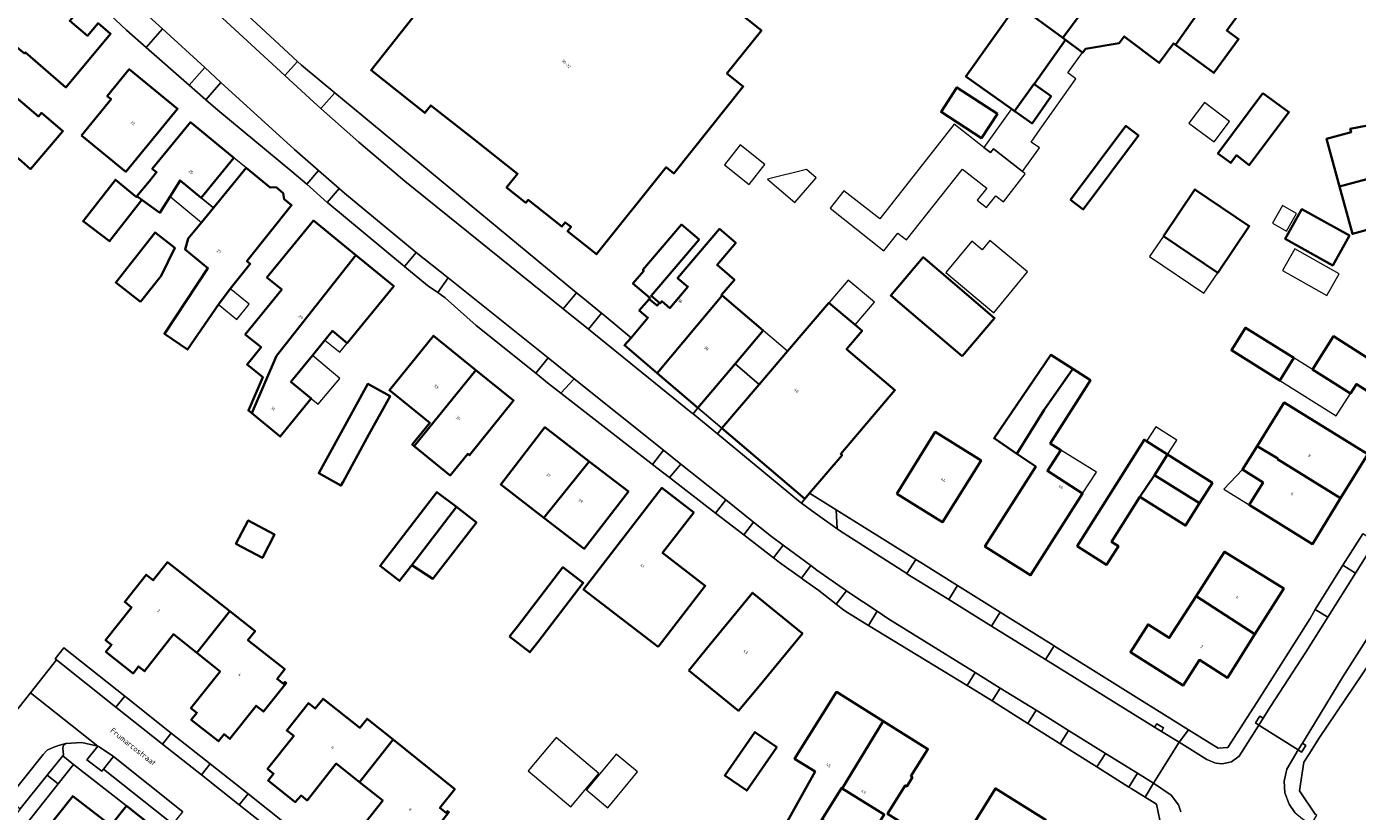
# Model space of a CAD drawing. Header units: metres. Extents: x 183400 to 185591, y 327112 to 329102.
# Tile 48 of 107: x 184196 to 184362, y 327780 to 327878. Entities that reach past the tile are written whole.
import ezdxf

# ---------------------------------------------------------------- set-up
doc = ezdxf.new("R2010")
doc.units = ezdxf.units.M
for name, color, linetype, lineweight in [('B-WE-GR-BEPLANTING_CULTUUR_BODEMBEDEKKER-GV', 90, 'Continuous', 18), ('B-WE-OG-BEBOUWING-GV', 7, 'Continuous', 35), ('B-WE-OG-BEBOUWING_HUISNUMMER-T18', 10, 'Continuous', 18), ('B-WE-OG-BEBOUWING_LUIFEL-GV', 7, 'Continuous', 18), ('B-WE-OG-BEBOUWING_OVERIG-GV', 7, 'Continuous', 18), ('B-WE-OG-BEBOUWING_STRAATNAAM-T35', 50, 'Continuous', 35), ('B-WE-OG-TERREIN_ERF-GV', 7, 'Continuous', 18), ('B-WE-VH-VERHARDING_ASFALT-GV', 252, 'Continuous', 18), ('B-WE-VH-VERHARDING_BETON-GV', 252, 'Continuous', 18), ('B-WE-VH-VERHARDING_BETONSTRAATSTEEN-GV', 252, 'Continuous', 18), ('B-WE-VH-VERHARDING_TEGEL-GV', 252, 'Continuous', 18)]:
    doc.layers.add(name, color=color, linetype=linetype, lineweight=lineweight)
doc.styles.add('NLCS-ISO-M200-T25', font='NLCS-ISO.ttf')

msp = doc.modelspace()

# ---------------------------------------------------------------- linework, layer by layer
at = {"layer": 'B-WE-GR-BEPLANTING_CULTUUR_BODEMBEDEKKER-GV', "flags": 128}
msp.add_lwpolyline([(184205.8, 327785.652), (184207.042, 327787.23), (184205.269, 327788.436), (184205.075, 327788.519), (184203.736, 327786.827), (184205.604, 327785.405), (184205.8, 327785.652)], close=True, dxfattribs=at)
at = {"layer": 'B-WE-OG-BEBOUWING-GV', "flags": 128}
for points in [[(184204.149, 327882.002), (184191.832, 327892.293), (184188.026, 327888.779), (184190.701, 327885.314), (184188.67, 327883.145), (184192.901, 327877.35), (184195.936, 327874.853), (184196.07, 327874.98), (184201.11, 327870.63), (184206.692, 327877.31), (184205.127, 327878.618), (184203.825, 327877.06), (184201.584, 327878.933), (184204.149, 327882.002)], [(184325.346, 327876.799), (184325.677, 327876.557), (184327.791, 327874.992), (184327.823, 327874.968), (184328.15, 327875.41), (184332.372, 327876.148), (184332.993, 327876.97), (184337.358, 327873.673), (184339.122, 327876.1), (184339.386, 327875.908), (184339.429, 327875.97), (184347.213, 327887.104), (184343.707, 327889.7), (184338.709, 327882.949), (184337.262, 327884.02), (184334.168, 327879.841), (184330.077, 327882.87), (184329.924, 327882.983), (184325.346, 327876.799)], [(184347.213, 327887.104), (184339.429, 327875.97), (184339.386, 327875.908), (184344.17, 327872.431), (184347.227, 327876.638), (184345.771, 327877.696), (184350.721, 327884.507), (184347.213, 327887.104)], [(184321.764, 327871.012), (184325.677, 327876.557), (184325.346, 327876.799), (184319.651, 327880.965), (184313.262, 327871.999), (184318.936, 327867.956), (184319.333, 327867.673), (184321.733, 327871.034), (184321.764, 327871.012)], [(184203.049, 327864.647), (184208.599, 327860.108), (184215.024, 327867.965), (184209.016, 327872.891), (184206.275, 327869.539), (184206.74, 327869.16), (184203.049, 327864.647)], [(184193.124, 327870.287), (184189.757, 327866.119), (184195.58, 327861.41), (184196.69, 327860.45), (184200.744, 327865.17), (184198.079, 327867.438), (184197.716, 327867.011), (184193.435, 327870.653), (184193.124, 327870.287)], [(184317.2, 327867.341), (184312.136, 327870.624), (184310.16, 327867.576), (184315.184, 327864.302), (184317.2, 327867.341)], [(184321.764, 327871.012), (184321.733, 327871.034), (184319.333, 327867.673), (184319.382, 327867.638), (184321.498, 327866.145), (184323.88, 327869.519), (184321.764, 327871.012)], [(184350.274, 327869.911), (184344.669, 327862.402), (184346.25, 327861.222), (184346.995, 327862.159), (184348.567, 327860.937), (184353.497, 327867.541), (184350.274, 327869.911)], [(184376.212, 327862.66), (184375.022, 327867.059), (184367.002, 327864.709), (184366.52, 327866.48), (184361.14, 327865.45), (184361.25, 327865.05), (184358.21, 327864.23), (184359.823, 327858.267), (184376.212, 327862.66)], [(184210.56, 327856.63), (184212.82, 327855), (184214.093, 327857.042), (184215.334, 327859.032), (184217.957, 327856.879), (184222.037, 327861.849), (184216.626, 327866.29), (184211.868, 327860.493), (184212.409, 327860.049), (184211.475, 327858.912), (184209.959, 327857.064), (184210.56, 327856.63)], [(184326.303, 327856.605), (184327.882, 327855.427), (184334.761, 327864.642), (184333.182, 327865.821), (184326.303, 327856.605)], [(184359.823, 327858.267), (184361.42, 327852.36), (184364.47, 327853.19), (184364.53, 327852.96), (184369.74, 327854.62), (184369.605, 327856.478), (184377.318, 327858.571), (184376.212, 327862.66), (184359.823, 327858.267)], [(184223.583, 327860.58), (184219.503, 327855.61), (184218.006, 327853.786), (184216.369, 327851.791), (184215.956, 327850.436), (184218.8, 327848.101), (184213.391, 327839.926), (184216.276, 327837.955), (184220.123, 327843.586), (184221.574, 327845.539), (184224.088, 327848.624), (184223.678, 327848.959), (184229.24, 327855.937), (184228.32, 327856.692), (184228.204, 327857.434), (184227.3, 327858.176), (184226.55, 327858.145), (184223.583, 327860.58)], [(184209.959, 327857.064), (184209.89, 327856.98), (184207.301, 327859.105), (184203.258, 327853.957), (184206.552, 327851.452), (184206.836, 327851.822), (184210.56, 327856.63), (184209.959, 327857.064)], [(184344.653, 327847.532), (184348.57, 327853.334), (184341.796, 327857.907), (184337.88, 327852.105), (184344.653, 327847.532)], [(184361.05, 327852.16), (184355.12, 327855.47), (184354.78, 327854.86), (184353.41, 327852.4), (184353.05, 327851.75), (184358.97, 327848.44), (184361.05, 327852.16)], [(184224.262, 327830.032), (184227.355, 327837.163), (184237.226, 327849.733), (184231.946, 327854.037), (184226.158, 327846.937), (184228.018, 327845.42), (184223.469, 327839.84), (184225.438, 327838.235), (184223.7, 327836.103), (184225.645, 327834.517), (184223.864, 327830.357), (184224.262, 327830.032)], [(184275.089, 327843.76), (184274.034, 327844.659), (184280.007, 327851.669), (184277.83, 327853.524), (184273.018, 327847.876), (184273.125, 327847.785), (184271.769, 327846.195), (184273.893, 327844.385), (184273.778, 327844.25), (184274.786, 327843.436), (184275.089, 327843.76)], [(184210.43, 327843.89), (184212.97, 327847.13), (184214.67, 327850.64), (184212.22, 327852.56), (184207.33, 327846.32), (184210.43, 327843.89)], [(184274.786, 327835.019), (184282.872, 327844.709), (184282.8, 327844.77), (184284.408, 327846.658), (184282.246, 327848.5), (184284.587, 327851.248), (184282.539, 327852.992), (184277.326, 327846.871), (184278.613, 327845.775), (184276.357, 327843.126), (184275.366, 327843.971), (184275.145, 327843.712), (184275.089, 327843.76), (184274.786, 327843.436), (184273.778, 327844.25), (184272.563, 327842.825), (184273.637, 327841.91), (184271.529, 327839.437), (184270.718, 327838.485), (184274.786, 327835.019)], [(184236.178, 327838.768), (184241.966, 327845.868), (184237.226, 327849.733), (184227.355, 327837.163), (184224.262, 327830.032), (184227.833, 327827.122), (184231.687, 327831.85), (184229.145, 327833.923), (184231.823, 327837.208), (184233.384, 327839.123), (184234.326, 327840.278), (184236.178, 327838.768)], [(184312.78, 327837.119), (184316.833, 327841.877), (184311.612, 327846.326), (184307.943, 327849.452), (184303.889, 327844.694), (184307.558, 327841.568), (184312.78, 327837.119)], [(184284.496, 327836.165), (184288.014, 327840.328), (184282.872, 327844.709), (184274.786, 327835.019), (184279.867, 327830.689), (184284.496, 327836.165)], [(184293.181, 327819.345), (184293.783, 327820.052), (184297.831, 327824.803), (184297.664, 327824.945), (184304.422, 327832.877), (184298.386, 327838.02), (184300.325, 327840.295), (184299.452, 327841.025), (184296.174, 327843.767), (184291.043, 327837.746), (184287.509, 327833.598), (184282.859, 327828.14), (184293.181, 327819.345)], [(184354.132, 327836.929), (184348.094, 327840.677), (184346.35, 327837.869), (184352.373, 327834.096), (184354.132, 327836.929)], [(184356.45, 327835.49), (184361.17, 327832.48), (184361.913, 327833.65), (184369.195, 327829.016), (184372.558, 327834.29), (184368.906, 327836.616), (184369.856, 327838.114), (184366.227, 327840.43), (184363.8, 327836.61), (184359.08, 327839.61), (184356.45, 327835.49)], [(184244.499, 327825.934), (184252.204, 327835.393), (184246.921, 327839.671), (184241.433, 327832.894), (184246.462, 327828.823), (184244.272, 327826.118), (184244.499, 327825.934)], [(184319.588, 327824.983), (184322.997, 327830.448), (184326.573, 327835.535), (184323.83, 327837.28), (184316.774, 327826.895), (184319.588, 327824.983)], [(184244.499, 327825.934), (184249.012, 327822.279), (184251.177, 327824.953), (184251.387, 327824.783), (184256.9, 327831.591), (184252.204, 327835.393), (184244.499, 327825.934)], [(184326.573, 327835.535), (184322.997, 327830.448), (184319.588, 327824.983), (184321.969, 327823.365), (184315.636, 327813.432), (184321.312, 327809.843), (184327.806, 327820.029), (184323.421, 327822.824), (184325.072, 327825.413), (184323.776, 327826.235), (184328.78, 327834.13), (184326.573, 327835.535)], [(184236.11, 327828.89), (184232.88, 327823.02), (184232.613, 327822.535), (184235.385, 327821.007), (184235.65, 327821.49), (184238.88, 327827.37), (184241.516, 327832.154), (184238.721, 327833.665), (184236.11, 327828.89)], [(184349.57, 327825.93), (184352.12, 327824.36), (184352.094, 327824.318), (184359.954, 327819.418), (184363.347, 327824.924), (184352.92, 327831.349), (184349.57, 327825.93)], [(184266.32, 327824.025), (184260.794, 327828.283), (184255.292, 327821.154), (184260.675, 327817.006), (184266.32, 327824.025)], [(184304.639, 327819.987), (184310.332, 327816.433), (184315.141, 327824.143), (184309.449, 327827.697), (184304.639, 327819.987)], [(184336.76, 327822.313), (184338.391, 327824.891), (184335.775, 327826.555), (184335.5, 327826.73), (184332.115, 327821.359), (184327.126, 327813.475), (184330.796, 327811.139), (184332.262, 327813.443), (184331.418, 327813.979), (184334.934, 327819.594), (184336.76, 327822.313)], [(184349.57, 327825.93), (184347.713, 327822.994), (184350.294, 327821.401), (184348.558, 327818.588), (184356.442, 327813.72), (184359.954, 327819.418), (184352.094, 327824.318), (184352.12, 327824.36), (184349.57, 327825.93)], [(184266.32, 327824.025), (184260.675, 327817.006), (184265.698, 327813.136), (184271.2, 327820.264), (184266.32, 327824.025)], [(184338.391, 327824.891), (184336.76, 327822.313), (184342.378, 327818.8), (184343.969, 327821.344), (184338.391, 327824.891)], [(184334.934, 327819.594), (184340.64, 327816.02), (184342.378, 327818.8), (184336.76, 327822.313), (184334.934, 327819.594)], [(184274.9, 327800.9), (184280.78, 327808.52), (184275.46, 327812.618), (184279.346, 327817.644), (184275.38, 327820.705), (184265.62, 327808.054), (184274.9, 327800.9)], [(184249.768, 327818.338), (184247.35, 327820.2), (184240.26, 327810.99), (184242.67, 327809.13), (184244.2, 327811.11), (184249.768, 327818.338)], [(184244.2, 327811.11), (184246.85, 327809.39), (184252.27, 327816.41), (184249.768, 327818.338), (184244.2, 327811.11)], [(184222.282, 327813.766), (184225.604, 327811.984), (184227.122, 327814.903), (184223.837, 327816.665), (184222.282, 327813.766)], [(184349.274, 327802.49), (184352.856, 327808.191), (184345.5, 327812.77), (184341.934, 327807.223), (184349.274, 327802.49)], [(184217.419, 327800.165), (184221.539, 327805.346), (184213.773, 327811.47), (184211.99, 327809.208), (184211.129, 327809.887), (184208.451, 327806.504), (184209.307, 327805.827), (184206.05, 327801.732), (184206.802, 327801.164), (184206.11, 327800.291), (184209.486, 327797.601), (184210.176, 327798.463), (184210.91, 327797.88), (184214.515, 327802.474), (184217.419, 327800.165)], [(184256.392, 327802.2), (184258.926, 327800.245), (184259.903, 327801.512), (184265.584, 327808.875), (184263.05, 327810.83), (184257.37, 327803.466), (184256.392, 327802.2)], [(184278.719, 327797.969), (184284.937, 327792.943), (184287.493, 327795.995), (184292.883, 327802.571), (184286.667, 327807.651), (184281.287, 327801.075), (184278.719, 327797.969)], [(184349.274, 327802.49), (184341.934, 327807.223), (184338.594, 327802.028), (184335.961, 327803.703), (184333.766, 327800.252), (184340.321, 327796.081), (184342.356, 327799.279), (184345.857, 327797.051), (184349.274, 327802.49)], [(184221.539, 327805.346), (184217.419, 327800.165), (184220.323, 327797.856), (184216.7, 327793.276), (184217.438, 327792.701), (184216.739, 327791.825), (184220.137, 327789.151), (184220.822, 327790.02), (184221.558, 327789.44), (184224.822, 327793.579), (184225.754, 327792.845), (184228.562, 327796.406), (184228.398, 327796.536), (184228.212, 327796.301), (184227.438, 327796.912), (184228.394, 327798.125), (184223.8, 327801.747), (184224.683, 327802.867), (184221.539, 327805.346)], [(184237.699, 327784.063), (184241.881, 327789.353), (184238.642, 327791.948), (184237.758, 327790.824), (184233.154, 327794.45), (184232.189, 327793.225), (184231.325, 327793.905), (184228.639, 327790.496), (184229.503, 327789.815), (184226.255, 327785.691), (184226.999, 327785.105), (184226.304, 327784.259), (184229.693, 327781.57), (184230.429, 327782.374), (184231.169, 327781.774), (184234.795, 327786.359), (184237.699, 327784.063)], [(184293.41, 327776.295), (184295.359, 327779.44), (184297.755, 327783.308), (184297.83, 327783.261), (184302.962, 327791.643), (184297.115, 327795.288), (184291.915, 327786.958), (184294.46, 327785.37), (184290.427, 327778.143), (184293.41, 327776.295)], [(184302.962, 327791.643), (184297.83, 327783.261), (184303.093, 327780.001), (184298.764, 327773.013), (184302.503, 327770.697), (184307.018, 327777.922), (184303.506, 327780.098), (184305.702, 327783.643), (184305.889, 327783.527), (184306.595, 327784.666), (184306.408, 327784.782), (184308.515, 327788.182), (184302.962, 327791.643)], [(184237.699, 327784.063), (184240.603, 327781.767), (184236.977, 327777.181), (184237.714, 327776.599), (184237.026, 327775.729), (184240.412, 327773.051), (184241.086, 327773.919), (184241.824, 327773.322), (184245.11, 327777.476), (184246.035, 327776.748), (184248.837, 327780.308), (184248.672, 327780.438), (184248.498, 327780.218), (184247.713, 327780.836), (184249.568, 327783.194), (184241.881, 327789.353), (184237.699, 327784.063)], [(184289.69, 327788.4), (184286.96, 327790.29), (184283.22, 327784.9), (184285.95, 327783.01), (184289.69, 327788.4)], [(184206.224, 327771.273), (184209.803, 327775.783), (184211.644, 327774.322), (184213.746, 327777.053), (184208.649, 327781.118), (184206.713, 327778.647), (184201.976, 327782.318), (184198.241, 327777.622), (184206.224, 327771.273)], [(184323.279, 327779.335), (184316.932, 327783.267), (184311.697, 327774.817), (184318.095, 327770.853), (184323.279, 327779.335)]]:
    msp.add_lwpolyline(points, close=True, dxfattribs=at)
msp.add_lwpolyline([(184245.128, 327880.334), (184239.132, 327872.773), (184245.845, 327867.449), (184246.573, 327868.381), (184251.927, 327864.166), (184257.393, 327859.864), (184256.033, 327858.136), (184258.437, 327856.243), (184258.716, 327856.597), (184262.92, 327853.288), (184263.32, 327853.805), (184264.061, 327853.232), (184263.632, 327852.692), (184267.237, 327849.825), (184275.914, 327860.663), (184276.85, 327859.913), (184285.514, 327870.737), (184283.484, 327872.361), (184287.777, 327877.725), (184281.103, 327883.068)], dxfattribs=at)
at = {"layer": 'B-WE-OG-BEBOUWING_LUIFEL-GV', "flags": 128}
for points in [[(184325.677, 327876.557), (184321.764, 327871.012), (184323.88, 327869.519), (184321.498, 327866.145), (184319.382, 327867.638), (184319.333, 327867.673), (184318.936, 327867.956), (184315.506, 327863.134), (184316.318, 327862.496), (184316.689, 327862.968), (184320.305, 327860.127), (184322.413, 327863.086), (184321.388, 327863.804), (184322.493, 327865.429), (184326.957, 327871.703), (184325.952, 327872.423), (184327.791, 327874.992), (184325.677, 327876.557)], [(184219.503, 327855.61), (184223.583, 327860.58), (184222.037, 327861.849), (184217.957, 327856.879), (184219.503, 327855.61)], [(184214.093, 327857.042), (184218.006, 327853.786), (184219.503, 327855.61), (184217.957, 327856.879), (184215.334, 327859.032), (184214.093, 327857.042)], [(184344.653, 327847.532), (184337.88, 327852.105), (184336.15, 327849.543), (184342.923, 327844.97), (184344.653, 327847.532)], [(184358.236, 327844.699), (184359.764, 327847.41), (184354.243, 327850.522), (184352.715, 327847.812), (184358.236, 327844.699)], [(184233.384, 327839.123), (184235.227, 327837.638), (184236.178, 327838.768), (184234.326, 327840.278), (184233.384, 327839.123)], [(184287.509, 327833.598), (184291.043, 327837.746), (184288.014, 327840.328), (184284.496, 327836.165), (184287.509, 327833.598)], [(184231.687, 327831.85), (184232.533, 327831.153), (184235.237, 327834.369), (184231.823, 327837.208), (184229.145, 327833.923), (184231.687, 327831.85)], [(184361.17, 327832.48), (184356.45, 327835.49), (184354.132, 327836.929), (184352.373, 327834.096), (184359.392, 327829.7), (184361.17, 327832.48)], [(184279.867, 327830.689), (184282.859, 327828.14), (184287.509, 327833.598), (184284.496, 327836.165), (184279.867, 327830.689)], [(184327.806, 327820.029), (184329.534, 327822.678), (184325.072, 327825.413), (184323.421, 327822.824), (184327.806, 327820.029)], [(184347.713, 327822.994), (184345.392, 327820.543), (184348.558, 327818.588), (184350.294, 327821.401), (184347.713, 327822.994)]]:
    msp.add_lwpolyline(points, close=True, dxfattribs=at)
at = {"layer": 'B-WE-OG-BEBOUWING_OVERIG-GV', "flags": 128}
for points in [[(184346.116, 327866.37), (184342.971, 327868.754), (184341.024, 327866.186), (184344.204, 327863.848), (184346.116, 327866.37)], [(184315.506, 327863.134), (184311.788, 327866.054), (184302.522, 327854.259), (184298.043, 327857.714), (184296.337, 327855.57), (184303.015, 327850.259), (184304.774, 327852.471), (184305.876, 327851.62), (184312.841, 327860.435), (184315.857, 327858.067), (184314.671, 327856.576), (184315.836, 327855.65), (184317.001, 327857.099), (184317.936, 327856.37), (184320.651, 327859.855), (184320.305, 327860.127), (184316.689, 327862.968), (184316.318, 327862.496), (184315.506, 327863.134)], [(184288.209, 327861.013), (184285.138, 327863.448), (184283.191, 327860.992), (184286.243, 327858.534), (184288.209, 327861.013)], [(184294.586, 327859.374), (184293.384, 327860.399), (184288.55, 327859.197), (184291.96, 327856.291), (184294.586, 327859.374)], [(184352.728, 327855.895), (184351.464, 327853.704), (184353.196, 327852.704), (184354.461, 327854.896), (184352.728, 327855.895)], [(184316.728, 327842.526), (184320.937, 327847.647), (184316.256, 327851.542), (184315.279, 327850.368), (184313.984, 327851.445), (184310.767, 327847.578), (184316.728, 327842.526)], [(184221.574, 327845.539), (184220.123, 327843.586), (184220.285, 327843.454), (184222.426, 327841.709), (184223.961, 327843.593), (184221.689, 327845.445), (184221.574, 327845.539)], [(184296.174, 327843.767), (184299.452, 327841.025), (184301.878, 327843.849), (184298.575, 327846.62), (184296.174, 327843.767)], [(184338.391, 327824.891), (184339.525, 327826.674), (184336.909, 327828.338), (184335.775, 327826.555), (184338.391, 327824.891)], [(184264.011, 327780.963), (184267.513, 327785.109), (184262.197, 327789.599), (184258.695, 327785.453), (184264.011, 327780.963)], [(184265.972, 327783.076), (184268.624, 327780.862), (184272.353, 327785.327), (184269.7, 327787.542), (184265.972, 327783.076)]]:
    msp.add_lwpolyline(points, close=True, dxfattribs=at)
at = {"layer": 'B-WE-OG-TERREIN_ERF-GV', "flags": 128}
for points in [[(184350.721, 327884.507), (184345.771, 327877.696), (184347.227, 327876.638), (184344.17, 327872.431), (184339.386, 327875.908), (184339.122, 327876.1), (184337.358, 327873.673), (184332.993, 327876.97), (184332.372, 327876.148), (184328.15, 327875.41), (184327.823, 327874.968), (184327.791, 327874.992), (184327.791, 327874.992), (184325.677, 327876.557), (184321.764, 327871.012), (184323.88, 327869.519), (184321.498, 327866.145), (184319.382, 327867.638), (184319.333, 327867.673), (184318.936, 327867.956), (184313.262, 327871.999), (184319.651, 327880.965), (184325.346, 327876.799), (184329.924, 327882.983)], [(184281.103, 327883.068), (184287.777, 327877.725), (184283.484, 327872.361), (184285.514, 327870.737), (184276.85, 327859.913), (184275.914, 327860.663), (184267.237, 327849.825), (184263.632, 327852.692), (184264.061, 327853.232), (184263.32, 327853.805), (184262.92, 327853.288), (184258.716, 327856.597), (184258.437, 327856.243), (184256.033, 327858.136), (184257.393, 327859.864), (184251.927, 327864.166), (184246.573, 327868.381), (184245.845, 327867.449), (184239.132, 327872.773), (184245.128, 327880.334)], [(184337.83, 327777.31), (184337.01, 327781.29), (184335.577, 327782.187), (184333.84, 327783.274), (184333.575, 327783.44), (184331.271, 327784.883), (184329.579, 327785.946), (184325.002, 327788.821), (184324.412, 327789.192), (184321.981, 327790.728), (184320.965, 327791.37), (184316.671, 327794.083), (184316.521, 327794.176), (184314.036, 327795.712), (184313.413, 327796.092), (184301.128, 327803.575), (184300.913, 327803.706), (184298.65, 327805.116), (184298.05, 327805.49), (184297.076, 327806.246), (184294.92, 327807.92), (184293, 327809.295), (184292.782, 327809.451), (184290.03, 327811.422), (184289.81, 327811.58), (184289.284, 327811.987), (184285.571, 327814.86), (184282.061, 327817.576), (184276.306, 327822.028), (184274.206, 327823.652), (184274.012, 327823.802), (184262.767, 327832.503), (184261.121, 327833.824), (184259.663, 327834.994), (184252.23, 327840.96), (184248.388, 327844.388), (184247.45, 327845.047), (184246.175, 327845.943), (184243.805, 327847.893), (184243.311, 327848.302), (184233.748, 327856.226), (184233.663, 327856.301), (184231.118, 327858.552), (184229.286, 327860.161), (184220.04, 327867.78), (184218.545, 327869.093), (184216.479, 327870.907), (184211.136, 327875.599), (184208.676, 327877.76), (184205.892, 327880.368)], [(184222.561, 327880.723), (184229.985, 327873.833), (184230.468, 327873.384), (184234.614, 327869.957), (184264.756, 327845.037), (184265.523, 327844.403), (184267.852, 327842.478), (184267.999, 327842.356), (184271.529, 327839.437), (184273.637, 327841.91), (184272.563, 327842.825), (184273.778, 327844.25), (184273.893, 327844.385), (184271.769, 327846.195), (184273.125, 327847.785), (184273.018, 327847.876), (184277.83, 327853.524), (184280.007, 327851.669), (184274.034, 327844.659), (184275.089, 327843.76), (184275.145, 327843.712), (184275.366, 327843.971), (184276.357, 327843.126), (184278.613, 327845.775), (184277.326, 327846.871), (184282.539, 327852.992), (184284.587, 327851.248), (184282.246, 327848.5), (184284.408, 327846.658), (184282.8, 327844.77), (184282.872, 327844.709), (184288.014, 327840.328), (184284.496, 327836.165), (184279.867, 327830.689), (184282.859, 327828.14), (184282.859, 327828.14), (184287.509, 327833.598), (184291.043, 327837.746), (184296.174, 327843.767), (184299.452, 327841.025), (184300.325, 327840.295), (184298.386, 327838.02), (184304.422, 327832.877), (184297.664, 327824.945), (184297.831, 327824.803), (184293.783, 327820.052), (184297.105, 327817.981), (184307.015, 327811.805), (184307.656, 327811.405), (184312.207, 327808.562), (184317.528, 327805.238), (184318.303, 327804.754), (184324.256, 327801.037), (184324.289, 327801.016), (184339.989, 327791.21), (184341, 327790.582), (184344.694, 327788.287), (184345.886, 327788.385), (184349.496, 327793.965), (184356.15, 327804.44), (184356.78, 327805.58), (184360.242, 327811.079), (184362.697, 327814.979)], [(184201.584, 327878.933), (184203.825, 327877.06), (184205.127, 327878.618), (184206.692, 327877.31), (184201.11, 327870.63), (184196.07, 327874.98)], [(184193.435, 327870.653), (184197.716, 327867.011), (184198.079, 327867.438), (184200.744, 327865.17), (184196.69, 327860.45), (184195.58, 327861.41)], [(184366.82, 327803.7), (184357.303, 327789.618), (184355.98, 327787.495), (184355.364, 327786.536), (184354.821, 327782.949), (184356.795, 327780.051)], [(184175.314, 327768.188), (184196.686, 327795.165), (184199.941, 327799.274), (184199.797, 327799.411), (184200.849, 327800.771), (184208.44, 327794.765), (184214.241, 327790.175), (184219.095, 327786.334), (184223.808, 327782.605), (184228.736, 327778.706)], [(184236.977, 327777.181), (184240.603, 327781.767), (184237.699, 327784.063), (184234.795, 327786.359), (184231.169, 327781.774), (184230.429, 327782.374), (184229.693, 327781.57), (184226.304, 327784.259), (184226.999, 327785.105), (184226.255, 327785.691), (184229.503, 327789.815), (184228.639, 327790.496), (184231.325, 327793.905), (184232.189, 327793.225), (184233.154, 327794.45), (184237.758, 327790.824), (184238.642, 327791.948), (184241.881, 327789.353), (184241.881, 327789.353), (184249.568, 327783.194), (184247.713, 327780.836), (184248.498, 327780.218), (184248.672, 327780.438), (184248.837, 327780.308)], [(184195.496, 327764.505), (184197.354, 327766.858), (184199.211, 327769.21), (184194.506, 327772.925), (184198.241, 327777.622), (184201.976, 327782.318), (184206.713, 327778.647), (184208.649, 327781.118), (184202.062, 327786.266), (184200.139, 327783.845), (184192.693, 327774.472)]]:
    msp.add_lwpolyline(points, dxfattribs=at)
for points in [[(184203.049, 327864.647), (184206.74, 327869.16), (184206.275, 327869.539), (184209.016, 327872.891), (184215.024, 327867.965), (184208.599, 327860.108), (184203.049, 327864.647)], [(184317.2, 327867.341), (184315.184, 327864.302), (184310.16, 327867.576), (184312.136, 327870.624), (184317.2, 327867.341)], [(184350.274, 327869.911), (184353.497, 327867.541), (184348.567, 327860.937), (184346.995, 327862.159), (184346.25, 327861.222), (184344.669, 327862.402), (184350.274, 327869.911)], [(184359.823, 327858.267), (184358.21, 327864.23), (184361.25, 327865.05), (184361.14, 327865.45), (184366.52, 327866.48), (184367.002, 327864.709), (184375.022, 327867.059), (184376.212, 327862.66), (184377.318, 327858.571), (184369.605, 327856.478), (184369.74, 327854.62), (184364.53, 327852.96), (184364.47, 327853.19), (184361.42, 327852.36), (184359.823, 327858.267)], [(184210.56, 327856.63), (184206.836, 327851.822), (184206.552, 327851.452), (184203.258, 327853.957), (184207.301, 327859.105), (184209.89, 327856.98), (184209.959, 327857.064), (184211.475, 327858.912), (184212.409, 327860.049), (184211.868, 327860.493), (184216.626, 327866.29), (184222.037, 327861.849), (184217.957, 327856.879), (184215.334, 327859.032), (184214.093, 327857.042), (184212.82, 327855), (184210.56, 327856.63)], [(184326.303, 327856.605), (184333.182, 327865.821), (184334.761, 327864.642), (184327.882, 327855.427), (184326.303, 327856.605)], [(184219.503, 327855.61), (184223.583, 327860.58), (184226.55, 327858.145), (184227.3, 327858.176), (184228.204, 327857.434), (184228.32, 327856.692), (184229.24, 327855.937), (184223.678, 327848.959), (184224.088, 327848.624), (184221.574, 327845.539), (184220.123, 327843.586), (184216.276, 327837.955), (184213.391, 327839.926), (184218.8, 327848.101), (184215.956, 327850.436), (184216.369, 327851.791), (184218.006, 327853.786), (184219.503, 327855.61)], [(184337.88, 327852.105), (184341.796, 327857.907), (184348.57, 327853.334), (184344.653, 327847.532), (184337.88, 327852.105)], [(184361.05, 327852.16), (184358.97, 327848.44), (184353.05, 327851.75), (184353.41, 327852.4), (184354.78, 327854.86), (184355.12, 327855.47), (184361.05, 327852.16)], [(184237.226, 327849.733), (184241.966, 327845.868), (184236.178, 327838.768), (184234.326, 327840.278), (184233.384, 327839.123), (184231.823, 327837.208), (184229.145, 327833.923), (184231.687, 327831.85), (184227.833, 327827.122), (184224.262, 327830.032), (184223.864, 327830.357), (184225.645, 327834.517), (184223.7, 327836.103), (184225.438, 327838.235), (184223.469, 327839.84), (184228.018, 327845.42), (184226.158, 327846.937), (184231.946, 327854.037), (184237.226, 327849.733)], [(184210.43, 327843.89), (184207.33, 327846.32), (184212.22, 327852.56), (184214.67, 327850.64), (184212.97, 327847.13), (184210.43, 327843.89)], [(184312.78, 327837.119), (184307.558, 327841.568), (184303.889, 327844.694), (184307.943, 327849.452), (184311.612, 327846.326), (184316.833, 327841.877), (184312.78, 327837.119)], [(184352.373, 327834.096), (184346.35, 327837.869), (184348.094, 327840.677), (184354.132, 327836.929), (184352.373, 327834.096)], [(184361.17, 327832.48), (184356.45, 327835.49), (184359.08, 327839.61), (184363.8, 327836.61), (184366.227, 327840.43), (184369.856, 327838.114), (184368.906, 327836.616), (184372.558, 327834.29), (184369.195, 327829.016), (184361.913, 327833.65), (184361.17, 327832.48)], [(184252.204, 327835.393), (184256.9, 327831.591), (184251.387, 327824.783), (184251.177, 327824.953), (184249.012, 327822.279), (184244.499, 327825.934), (184244.272, 327826.118), (184246.462, 327828.823), (184241.433, 327832.894), (184246.921, 327839.671), (184252.204, 327835.393)], [(184319.588, 327824.983), (184316.774, 327826.895), (184323.83, 327837.28), (184326.573, 327835.535), (184328.78, 327834.13), (184323.776, 327826.235), (184325.072, 327825.413), (184323.421, 327822.824), (184327.806, 327820.029), (184321.312, 327809.843), (184315.636, 327813.432), (184321.969, 327823.365), (184319.588, 327824.983)], [(184236.11, 327828.89), (184238.721, 327833.665), (184241.516, 327832.154), (184238.88, 327827.37), (184235.65, 327821.49), (184235.385, 327821.007), (184232.613, 327822.535), (184232.88, 327823.02), (184236.11, 327828.89)], [(184347.713, 327822.994), (184349.57, 327825.93), (184352.92, 327831.349), (184363.347, 327824.924), (184359.954, 327819.418), (184356.442, 327813.72), (184348.558, 327818.588), (184350.294, 327821.401), (184347.713, 327822.994)], [(184260.675, 327817.006), (184255.292, 327821.154), (184260.794, 327828.283), (184266.32, 327824.025), (184271.2, 327820.264), (184265.698, 327813.136), (184260.675, 327817.006)], [(184304.639, 327819.987), (184309.449, 327827.697), (184315.141, 327824.143), (184310.332, 327816.433), (184304.639, 327819.987)], [(184334.934, 327819.594), (184331.418, 327813.979), (184332.262, 327813.443), (184330.796, 327811.139), (184327.126, 327813.475), (184332.115, 327821.359), (184335.5, 327826.73), (184335.775, 327826.555), (184338.391, 327824.891), (184343.969, 327821.344), (184342.378, 327818.8), (184340.64, 327816.02), (184334.934, 327819.594)], [(184274.9, 327800.9), (184265.62, 327808.054), (184275.38, 327820.705), (184279.346, 327817.644), (184275.46, 327812.618), (184280.78, 327808.52), (184274.9, 327800.9)], [(184244.2, 327811.11), (184242.67, 327809.13), (184240.26, 327810.99), (184247.35, 327820.2), (184249.768, 327818.338), (184252.27, 327816.41), (184246.85, 327809.39), (184244.2, 327811.11)], [(184222.282, 327813.766), (184223.837, 327816.665), (184227.122, 327814.903), (184225.604, 327811.984), (184222.282, 327813.766)], [(184341.934, 327807.223), (184345.5, 327812.77), (184352.856, 327808.191), (184349.274, 327802.49), (184345.857, 327797.051), (184342.356, 327799.279), (184340.321, 327796.081), (184333.766, 327800.252), (184335.961, 327803.703), (184338.594, 327802.028), (184341.934, 327807.223)], [(184217.419, 327800.165), (184214.515, 327802.474), (184210.91, 327797.88), (184210.176, 327798.463), (184209.486, 327797.601), (184206.11, 327800.291), (184206.802, 327801.164), (184206.05, 327801.732), (184209.307, 327805.827), (184208.451, 327806.504), (184211.129, 327809.887), (184211.99, 327809.208), (184213.773, 327811.47), (184221.539, 327805.346), (184224.683, 327802.867), (184223.8, 327801.747), (184228.394, 327798.125), (184227.438, 327796.912), (184228.212, 327796.301), (184228.398, 327796.536), (184228.562, 327796.406), (184225.754, 327792.845), (184224.822, 327793.579), (184221.558, 327789.44), (184220.822, 327790.02), (184220.137, 327789.151), (184216.739, 327791.825), (184217.438, 327792.701), (184216.7, 327793.276), (184220.323, 327797.856), (184217.419, 327800.165)], [(184256.392, 327802.2), (184257.37, 327803.466), (184263.05, 327810.83), (184265.584, 327808.875), (184259.903, 327801.512), (184258.926, 327800.245), (184256.392, 327802.2)], [(184278.719, 327797.969), (184281.287, 327801.075), (184286.667, 327807.651), (184292.883, 327802.571), (184287.493, 327795.995), (184284.937, 327792.943), (184278.719, 327797.969)], [(184302.962, 327791.643), (184308.515, 327788.182), (184306.408, 327784.782), (184306.595, 327784.666), (184305.889, 327783.527), (184305.702, 327783.643), (184303.506, 327780.098), (184307.018, 327777.922), (184302.503, 327770.697), (184298.764, 327773.013), (184303.093, 327780.001), (184297.83, 327783.261), (184297.755, 327783.308), (184295.359, 327779.44), (184295.454, 327779.381), (184298.249, 327777.65), (184296.3, 327774.504), (184293.522, 327776.225), (184293.41, 327776.295), (184290.427, 327778.143), (184294.46, 327785.37), (184291.915, 327786.958), (184297.115, 327795.288), (184302.962, 327791.643)], [(184289.69, 327788.4), (184285.95, 327783.01), (184283.22, 327784.9), (184286.96, 327790.29), (184289.69, 327788.4)], [(184318.095, 327770.853), (184311.697, 327774.817), (184316.932, 327783.267), (184323.279, 327779.335), (184329.362, 327775.566), (184324.127, 327767.116), (184318.095, 327770.853)]]:
    msp.add_lwpolyline(points, close=True, dxfattribs=at)
at = {"layer": 'B-WE-VH-VERHARDING_ASFALT-GV', "flags": 128}
for points in [[(184208.014, 327882.632), (184213.165, 327877.91), (184218.409, 327873.104), (184220.436, 327871.247), (184229.582, 327862.864), (184232.592, 327860.249), (184235.172, 327858.008), (184235.833, 327857.434), (184244.774, 327850.067), (184248.745, 327846.89), (184261.208, 327836.92), (184264.463, 327834.316), (184275.577, 327825.424), (184277.757, 327823.68), (184283.333, 327819.22), (184286.799, 327816.447), (184289.029, 327814.663), (184290.507, 327813.567), (184293.918, 327811.037), (184294.67, 327810.479), (184298.36, 327807.899), (184298.781, 327807.605), (184302.201, 327805.337), (184302.201, 327805.337), (184303.527, 327804.458), (184314.401, 327797.713), (184317.515, 327795.782), (184321.996, 327793.002), (184326.049, 327790.489), (184330.643, 327787.639), (184334.649, 327785.155), (184336.651, 327783.913), (184339.815, 327789.02), (184337.62, 327790.38), (184336.77, 327790.907), (184323.186, 327799.323), (184316.443, 327803.501), (184311.116, 327806.802), (184305.913, 327810.026), (184305.888, 327810.042), (184297.5, 327815.404), (184297.21, 327815.609), (184294.456, 327817.556), (184292.787, 327818.828), (184292.402, 327819.121), (184282.292, 327827.452), (184279.259, 327829.951), (184278.997, 327830.167), (184266.213, 327840.496), (184263.089, 327843.02), (184243.363, 327858.958), (184237.613, 327863.81), (184232.877, 327867.988), (184231.998, 327868.763), (184228.385, 327872.1), (184220.094, 327879.758)], [(184227.632, 327777.314), (184222.708, 327781.219), (184217.999, 327784.953), (184213.15, 327788.799), (184207.354, 327793.395), (184199.941, 327799.274), (184196.686, 327795.165), (184205.075, 327788.519), (184205.269, 327788.436), (184207.042, 327787.23), (184215.68, 327780.369)], [(184193.859, 327781.954), (184198.296, 327787.486), (184198.763, 327788.02), (184199.4, 327788.335), (184200.189, 327788.633), (184201.098, 327788.85), (184203.112, 327788.992), (184205.075, 327788.519), (184196.686, 327795.165), (184175.314, 327768.188)]]:
    msp.add_lwpolyline(points, dxfattribs=at)
msp.add_lwpolyline([(184350.308, 327792.018), (184349.775, 327791.168), (184354.654, 327788.063), (184355.187, 327788.907), (184356.124, 327790.39), (184360.24, 327797.19), (184369.011, 327811.004), (184364.236, 327814.01), (184361.791, 327810.108), (184358.341, 327804.602), (184355.62, 327800.26), (184351.226, 327793.482), (184350.308, 327792.018)], close=True, dxfattribs=at)
at = {"layer": 'B-WE-VH-VERHARDING_BETON-GV', "flags": 128}
for points in [[(184350.308, 327792.018), (184349.89, 327792.28), (184349.353, 327791.436), (184349.775, 327791.168), (184350.308, 327792.018)], [(184354.654, 327788.063), (184355.076, 327787.795), (184355.613, 327788.638), (184355.187, 327788.907), (184354.654, 327788.063)]]:
    msp.add_lwpolyline(points, close=True, dxfattribs=at)
at = {"layer": 'B-WE-VH-VERHARDING_BETONSTRAATSTEEN-GV', "flags": 128}
for points in [[(184205.892, 327880.368), (184208.676, 327877.76), (184211.136, 327875.599), (184213.165, 327877.91), (184208.014, 327882.632), (184205.892, 327880.368)], [(184232.877, 327867.988), (184234.614, 327869.957), (184230.468, 327873.384), (184229.985, 327873.833), (184228.385, 327872.1), (184231.998, 327868.763), (184232.877, 327867.988)], [(184218.409, 327873.104), (184216.479, 327870.907), (184218.545, 327869.093), (184220.436, 327871.247), (184218.409, 327873.104)], [(184232.592, 327860.249), (184231.118, 327858.552), (184233.663, 327856.301), (184235.172, 327858.008), (184232.592, 327860.249)], [(184244.774, 327850.067), (184243.311, 327848.302), (184243.805, 327847.893), (184246.175, 327845.943), (184247.45, 327845.047), (184248.745, 327846.89), (184244.774, 327850.067)], [(184266.213, 327840.496), (184267.852, 327842.478), (184265.523, 327844.403), (184264.756, 327845.037), (184263.089, 327843.02), (184266.213, 327840.496)], [(184259.663, 327834.994), (184261.121, 327833.824), (184262.767, 327832.503), (184264.463, 327834.316), (184261.208, 327836.92), (184259.663, 327834.994)], [(184282.859, 327828.14), (184279.867, 327830.689), (184279.857, 327830.677), (184279.259, 327829.951), (184282.292, 327827.452), (184282.859, 327828.14)], [(184276.306, 327822.028), (184277.757, 327823.68), (184275.577, 327825.424), (184274.206, 327823.652), (184276.306, 327822.028)], [(184285.571, 327814.86), (184286.799, 327816.447), (184283.333, 327819.22), (184282.061, 327817.576), (184285.571, 327814.86)], [(184293.181, 327819.345), (184292.787, 327818.828), (184294.456, 327817.556), (184297.21, 327815.609), (184297.105, 327817.981), (184293.783, 327820.052), (184293.181, 327819.345)], [(184292.782, 327809.451), (184293.918, 327811.037), (184290.507, 327813.567), (184289.284, 327811.987), (184289.81, 327811.58), (184290.03, 327811.422), (184292.782, 327809.451)], [(184307.015, 327811.805), (184305.888, 327810.042), (184305.913, 327810.026), (184311.116, 327806.802), (184312.207, 327808.562), (184307.656, 327811.405), (184307.015, 327811.805)], [(184356.78, 327805.58), (184358.341, 327804.602), (184361.791, 327810.108), (184360.242, 327811.079), (184356.78, 327805.58)], [(184302.201, 327805.337), (184298.781, 327807.605), (184298.36, 327807.899), (184297.076, 327806.246), (184298.05, 327805.49), (184298.65, 327805.116), (184300.913, 327803.706), (184301.128, 327803.575), (184302.201, 327805.337)], [(184317.528, 327805.238), (184316.443, 327803.501), (184323.186, 327799.323), (184324.256, 327801.037), (184318.303, 327804.754), (184317.528, 327805.238)], [(184207.354, 327793.395), (184208.44, 327794.765), (184200.849, 327800.771), (184199.797, 327799.411), (184199.941, 327799.274), (184207.354, 327793.395)], [(184316.521, 327794.176), (184317.515, 327795.782), (184314.401, 327797.713), (184313.413, 327796.092), (184314.036, 327795.712), (184316.521, 327794.176)], [(184208.44, 327794.765), (184207.354, 327793.395), (184213.15, 327788.799), (184214.241, 327790.175), (184208.44, 327794.765)], [(184325.002, 327788.821), (184326.049, 327790.489), (184321.996, 327793.002), (184320.965, 327791.37), (184321.981, 327790.728), (184324.412, 327789.192), (184325.002, 327788.821)], [(184337.62, 327790.38), (184337.884, 327790.805), (184337.033, 327791.332), (184336.77, 327790.907), (184337.62, 327790.38)], [(184193.859, 327781.954), (184195.429, 327780.71), (184198.79, 327784.922), (184200.719, 327787.338), (184200.799, 327787.438), (184200.741, 327788.296), (184200.81, 327788.643), (184201.098, 327788.85), (184200.189, 327788.633), (184199.4, 327788.335), (184198.763, 327788.02), (184198.296, 327787.486), (184193.859, 327781.954)], [(184217.999, 327784.953), (184219.095, 327786.334), (184214.241, 327790.175), (184213.15, 327788.799), (184217.999, 327784.953)], [(184202.062, 327786.266), (184200.719, 327787.338), (184198.79, 327784.922), (184200.139, 327783.845), (184202.062, 327786.266)], [(184207.042, 327787.23), (184205.8, 327785.652), (184214.443, 327778.817), (184215.68, 327780.369), (184207.042, 327787.23)], [(184330.643, 327787.639), (184329.579, 327785.946), (184331.271, 327784.883), (184333.575, 327783.44), (184334.649, 327785.155), (184330.643, 327787.639)], [(184222.708, 327781.219), (184223.808, 327782.605), (184219.095, 327786.334), (184217.999, 327784.953), (184222.708, 327781.219)], [(184194.647, 327779.658), (184191.361, 327775.533), (184192.693, 327774.472), (184200.139, 327783.845), (184198.79, 327784.922), (184195.429, 327780.71), (184194.647, 327779.658)], [(184228.736, 327778.706), (184223.808, 327782.605), (184222.708, 327781.219), (184227.632, 327777.314), (184228.736, 327778.706)]]:
    msp.add_lwpolyline(points, close=True, dxfattribs=at)
for points in [[(184354.238, 327780.281), (184353.523, 327781.325), (184353.013, 327782.711), (184352.912, 327784.19), (184353.236, 327785.661), (184354.654, 327788.063), (184349.775, 327791.168), (184347.295, 327787.287), (184346.36, 327786.59), (184345.198, 327786.328), (184344.457, 327786.42), (184344.263, 327786.444), (184343.293, 327786.872), (184339.815, 327789.02), (184336.651, 327783.913), (184338.85, 327782.417), (184339.749, 327781.229), (184340.045, 327780.355)], [(184214.443, 327778.817), (184205.8, 327785.652), (184205.604, 327785.405), (184203.736, 327786.827), (184205.075, 327788.519), (184203.112, 327788.992), (184201.098, 327788.85), (184200.81, 327788.643), (184200.741, 327788.296), (184200.799, 327787.438), (184200.719, 327787.338), (184202.062, 327786.266), (184208.649, 327781.118), (184213.746, 327777.053)]]:
    msp.add_lwpolyline(points, dxfattribs=at)
at = {"layer": 'B-WE-VH-VERHARDING_TEGEL-GV', "flags": 128}
for points in [[(184222.561, 327880.723), (184222.372, 327880.899), (184222.515, 327882.275), (184227.407, 327887.497), (184227.093, 327887.757), (184226.405, 327887.797), (184221.518, 327882.606), (184221.887, 327882.268), (184221.211, 327881.531), (184220.837, 327881.882), (184220.065, 327881.062), (184219.837, 327880.591), (184219.88, 327880.09), (184220.094, 327879.758), (184228.385, 327872.1), (184229.985, 327873.833), (184222.561, 327880.723)], [(184216.479, 327870.907), (184218.409, 327873.104), (184213.165, 327877.91), (184211.136, 327875.599), (184216.479, 327870.907)], [(184231.118, 327858.552), (184232.592, 327860.249), (184229.582, 327862.864), (184220.436, 327871.247), (184218.545, 327869.093), (184220.04, 327867.78), (184229.286, 327860.161), (184231.118, 327858.552)], [(184234.614, 327869.957), (184232.877, 327867.988), (184237.613, 327863.81), (184243.363, 327858.958), (184263.089, 327843.02), (184264.756, 327845.037), (184234.614, 327869.957)], [(184243.311, 327848.302), (184244.774, 327850.067), (184235.833, 327857.434), (184235.172, 327858.008), (184233.663, 327856.301), (184233.748, 327856.226), (184243.311, 327848.302)], [(184259.663, 327834.994), (184261.208, 327836.92), (184248.745, 327846.89), (184247.45, 327845.047), (184248.388, 327844.388), (184252.23, 327840.96), (184259.663, 327834.994)], [(184267.852, 327842.478), (184266.213, 327840.496), (184278.997, 327830.167), (184279.259, 327829.951), (184279.857, 327830.677), (184279.867, 327830.689), (184274.786, 327835.019), (184270.718, 327838.485), (184271.529, 327839.437), (184267.999, 327842.356), (184267.852, 327842.478)], [(184274.206, 327823.652), (184275.577, 327825.424), (184264.463, 327834.316), (184262.767, 327832.503), (184274.012, 327823.802), (184274.206, 327823.652)], [(184293.181, 327819.345), (184282.859, 327828.14), (184282.292, 327827.452), (184292.402, 327819.121), (184292.787, 327818.828), (184293.181, 327819.345)], [(184282.061, 327817.576), (184283.333, 327819.22), (184277.757, 327823.68), (184276.306, 327822.028), (184282.061, 327817.576)], [(184305.888, 327810.042), (184307.015, 327811.805), (184297.105, 327817.981), (184297.21, 327815.609), (184297.5, 327815.404), (184305.888, 327810.042)], [(184286.799, 327816.447), (184285.571, 327814.86), (184289.284, 327811.987), (184290.507, 327813.567), (184289.029, 327814.663), (184286.799, 327816.447)], [(184360.242, 327811.079), (184361.791, 327810.108), (184364.236, 327814.01), (184362.697, 327814.979), (184360.242, 327811.079)], [(184293.918, 327811.037), (184292.782, 327809.451), (184293, 327809.295), (184294.92, 327807.92), (184297.076, 327806.246), (184298.36, 327807.899), (184294.67, 327810.479), (184293.918, 327811.037)], [(184370.567, 327810.016), (184369.011, 327811.004), (184360.24, 327797.19), (184356.124, 327790.39), (184355.187, 327788.907), (184355.613, 327788.638), (184355.076, 327787.795), (184354.654, 327788.063), (184353.236, 327785.661), (184352.912, 327784.19), (184353.013, 327782.711), (184353.523, 327781.325), (184354.238, 327780.281), (184355.218, 327779.461), (184356.295, 327778.791), (184356.559, 327779.216), (184356.999, 327779.924), (184356.795, 327780.051), (184354.821, 327782.949), (184355.364, 327786.536), (184355.98, 327787.495), (184357.303, 327789.618), (184366.82, 327803.7), (184370.567, 327810.016)], [(184316.443, 327803.501), (184317.528, 327805.238), (184312.207, 327808.562), (184311.116, 327806.802), (184316.443, 327803.501)], [(184350.308, 327792.018), (184351.226, 327793.482), (184355.62, 327800.26), (184358.341, 327804.602), (184356.78, 327805.58), (184356.15, 327804.44), (184349.496, 327793.965), (184345.886, 327788.385), (184344.694, 327788.287), (184341, 327790.582), (184339.815, 327789.02), (184343.293, 327786.872), (184344.263, 327786.444), (184344.457, 327786.42), (184345.198, 327786.328), (184346.36, 327786.59), (184347.295, 327787.287), (184349.775, 327791.168), (184349.353, 327791.436), (184349.89, 327792.28), (184350.308, 327792.018)], [(184314.401, 327797.713), (184303.527, 327804.458), (184302.201, 327805.337), (184301.128, 327803.575), (184313.413, 327796.092), (184314.401, 327797.713)], [(184336.77, 327790.907), (184337.033, 327791.332), (184337.884, 327790.805), (184337.62, 327790.38), (184339.815, 327789.02), (184341, 327790.582), (184339.989, 327791.21), (184324.289, 327801.016), (184324.256, 327801.037), (184323.186, 327799.323), (184336.77, 327790.907)], [(184321.996, 327793.002), (184317.515, 327795.782), (184316.521, 327794.176), (184316.671, 327794.083), (184320.965, 327791.37), (184321.996, 327793.002)], [(184330.643, 327787.639), (184326.049, 327790.489), (184325.002, 327788.821), (184329.579, 327785.946), (184330.643, 327787.639)], [(184335.577, 327782.187), (184336.651, 327783.913), (184334.649, 327785.155), (184333.575, 327783.44), (184333.84, 327783.274), (184335.577, 327782.187)]]:
    msp.add_lwpolyline(points, close=True, dxfattribs=at)
msp.add_lwpolyline([(184340.045, 327780.355), (184339.749, 327781.229), (184338.85, 327782.417), (184336.651, 327783.913), (184335.577, 327782.187), (184337.01, 327781.29), (184337.83, 327777.31)], dxfattribs=at)

# ---------------------------------------------------------------- texts
at = {"layer": 'B-WE-OG-BEBOUWING_HUISNUMMER-T18', "char_height": 0.36, "attachment_point": 5, "style": 'NLCS-ISO-M200-T25'}
for s, insert, rotation in [('30-32', (184263.455, 327873.577), 315.9), ('23', (184209.453, 327866.159), 320.7), ('25', (184216.697, 327860.071), 320.6), ('27', (184220.196, 327850.18), 320.8), ('36', (184277.653, 327844.006), 319.6), ('29', (184230.391, 327842), 320.8), ('38', (184280.907, 327838.116), 319.8), ('33', (184247.248, 327833.333), 321), ('40', (184292.125, 327832.848), 319.6), ('31', (184226.905, 327830.588), 320.8), ('35', (184249.989, 327829.412), 321), ('8', (184356.051, 327824.721), 328.4), ('37', (184261.238, 327822.312), 322.3), ('44', (184310.437, 327821.724), 328), ('46', (184325.104, 327820.842), 327.5), ('39', (184265.255, 327819.108), 322.3), ('6', (184353.926, 327819.974), 328.3), ('41', (184272.945, 327811), 322.4), ('4', (184347.058, 327807.089), 328.1), ('2', (184212.688, 327805.412), 321.6), ('43', (184285.812, 327800.288), 320.7), ('2', (184342.643, 327800.93), 327.3), ('4', (184222.789, 327797.45), 321.7), ('6', (184234.374, 327788.398), 321.8), ('45', (184296.125, 327786.148), 328), ('47', (184300.493, 327782.83), 328.2), ('8', (184244, 327780.63), 321.8)]:
    msp.add_mtext(s, dxfattribs=dict(at, insert=insert, rotation=rotation))
at = {"layer": 'B-WE-OG-BEBOUWING_STRAATNAAM-T35', "insert": (184209.507, 327788.468), "char_height": 0.7, "attachment_point": 5, "rotation": 321.5, "style": 'NLCS-ISO-M200-T25'}
msp.add_mtext('Frumarcostraat', dxfattribs=at)

doc.saveas('drawing.dxf')
